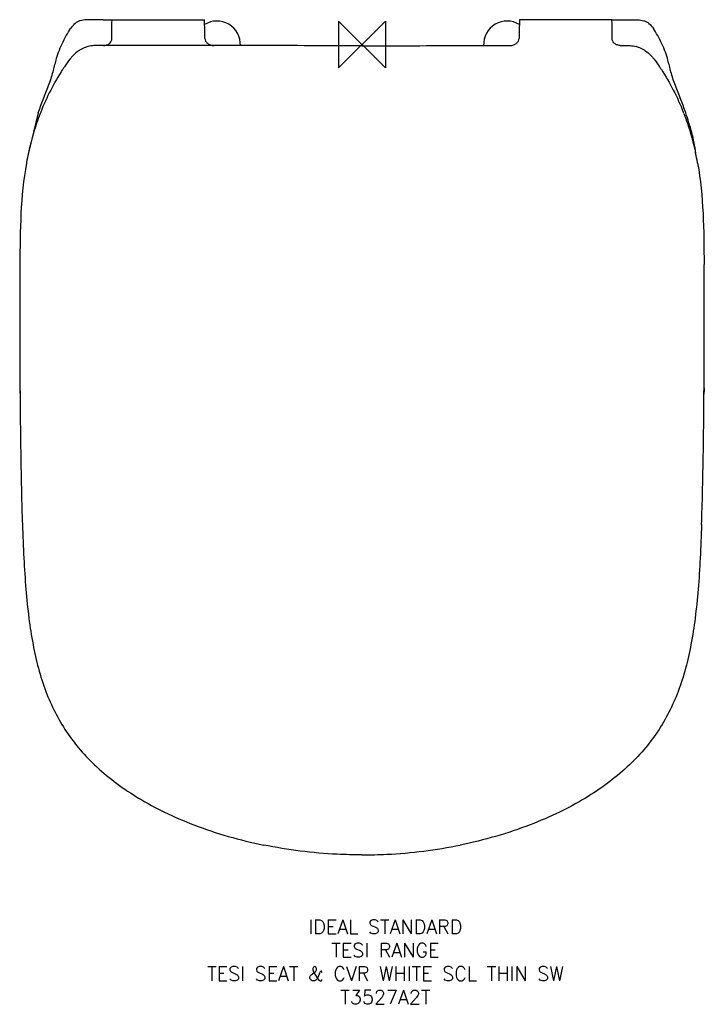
# Model space of a CAD drawing. Header units: millimetres. Extents: x 19551 to 21014, y -2207 to -102.
import ezdxf

# ---------------------------------------------------------------- set-up
doc = ezdxf.new("R2010")
doc.units = ezdxf.units.MM
doc.header["$LTSCALE"] = 54.820741
doc.layers.get('0').update_dxf_attribs({"linetype": 'CONTINUOUS'})
doc.layers.add('Origin', color=6, linetype='CONTINUOUS')
doc.layers.add('Text', color=7, linetype='CONTINUOUS')
doc.styles.add('Fastrack', font='simplex.shx')

# ---------------------------------------------------------------- blocks, each defined once
blk = doc.blocks.new('ZPO')
at = {"layer": 'Origin'}
blk.add_lwpolyline([(-50, 50), (-50, -50), (50, 50), (50, -50)], close=True, dxfattribs=at)

msp = doc.modelspace()

# ---------------------------------------------------------------- linework, layer by layer
at = {"color": 2, "linetype": 'Continuous'}
for p, q in [((19729.1, -102.1), (19748.2, -102.1)), ((19748.1, -102.9), (19748.2, -102.1)), ((19748.2, -102.1), (19946, -102.1)), ((20817.1, -102.1), (20619.2, -102.1)), ((20817.1, -102.1), (20836.1, -102.1)), ((20817.1, -102.9), (20817.1, -102.1)), ((19747.8, -140), (19747.8, -134.9)), ((19747.8, -140.9), (19747.8, -140)), ((19747.8, -143.4), (19747.8, -140.9)), ((20817.4, -140), (20817.4, -134.9)), ((20817.4, -141), (20817.4, -140)), ((20817.5, -143.4), (20817.4, -140.9)), ((19729.9, -157.1), (19722.6, -157.1)), ((19947, -157.4), (19730.5, -157.1)), ((19966.1, -157.4), (19947, -157.4)), ((20835.3, -157.1), (20842.6, -157.1)), ((19551.2, -625.1), (19551.2, -627.1)), ((21014, -625.1), (21013.8, -625.1)), ((21014, -627.1), (21014, -625.1))]:
    msp.add_line(p, q, dxfattribs=at)
at = {"color": 2}
msp.add_line((19590.4, -301.5), (19569.3, -387), dxfattribs=at)
at = {"color": 2, "linetype": 'Continuous'}
for centre, radius, start, end in [((7762.5, -343.9), 12185.9, 0.94872, 1.13681), ((19972.6, -155), 50, 357.1736, 121.9961), ((20592.6, -155), 50, 57.8988, 182.8095), ((32800.3, -343.8), 12183.5, 178.86319, 179.05131), ((19714.6, -224.1), 67.1, 121.0865, 123.1337), ((19713.3, -221.9), 64.4, 109.6241, 121.114), ((19713, -221), 63.5, 104.9144, 109.625), ((20852.2, -221), 63.5, 70.375, 75.0856), ((20851.9, -221.9), 64.4, 58.886, 70.3759), ((20850.6, -224.1), 67.1, 56.8663, 58.9135), ((20116, -512.7), 562.8, 146.583, 147.2861), ((20449.2, -512.7), 562.8, 32.7139, 33.417), ((20079, -491.2), 520, 158.3912, 158.7716), ((20486.2, -491.2), 520, 21.2284, 21.6088), ((20399.9, -498), 607.6, 14.746, 18.8697), ((20769.7, -408.1), 227.2, 5.3256, 16.5515), ((20187.2, -519.9), 632, 167.8674, 169.7257), ((20378, -519.9), 632, 10.2743, 12.1326), ((20209.1, -523.9), 654.3, 169.7159, 169.8546), ((20356.1, -523.9), 654.3, 10.1454, 10.2841)]:
    msp.add_arc(centre, radius, start, end, dxfattribs=at)
for points, knots in [([(19710.8, -102.1), (19707.8, -102.1), (19702.1, -102.1), (19694.1, -102.2), (19686.9, -102.8), (19680.4, -104.1), (19674.4, -106.4), (19666.8, -111.4), (19662.5, -117), (19659.7, -120.9)], [0, 0, 0, 0, 0.156125, 0.295453, 0.418756, 0.531285, 0.639447, 0.750274, 1, 1, 1, 1]), ([(19729.1, -102.1), (19727.5, -102.1), (19721.4, -102.1), (19715.3, -102.1), (19710.8, -102.1)], [0, 0, 0, 0, 0.25247, 1, 1, 1, 1]), ([(19747.8, -134.9), (19747.9, -132.1), (19748, -121.5), (19748.1, -110.8), (19748.1, -102.9)], [0, 0, 0, 0, 0.259466, 1, 1, 1, 1]), ([(20817.4, -134.9), (20817.4, -132.1), (20817.3, -121.5), (20817.2, -110.8), (20817.1, -102.9)], [0, 0, 0, 0, 0.259468, 1, 1, 1, 1]), ([(20836.1, -102.1), (20837.7, -102.1), (20843.8, -102.1), (20849.9, -102.1), (20854.5, -102.1)], [0, 0, 0, 0, 0.25247, 1, 1, 1, 1]), ([(20854.5, -102.1), (20857.5, -102.1), (20863.1, -102.1), (20871.2, -102.2), (20878.4, -102.8), (20884.9, -104.1), (20890.8, -106.4), (20898.4, -111.4), (20902.8, -117), (20905.5, -120.9)], [0, 0, 0, 0, 0.156125, 0.295453, 0.418756, 0.531285, 0.639447, 0.750274, 1, 1, 1, 1]), ([(19628.6, -188.3), (19630, -182.7), (19634, -170.9), (19641.4, -153.4), (19649.9, -136.5), (19656.4, -125.8), (19659.7, -120.9)], [0, 0, 0, 0, 0.235084, 0.49925, 0.762152, 1, 1, 1, 1]), ([(20936.6, -188.3), (20935.2, -182.7), (20931.2, -170.9), (20923.9, -153.4), (20915.3, -136.5), (20908.8, -125.8), (20905.5, -120.9)], [0, 0, 0, 0, 0.235084, 0.49925, 0.762152, 1, 1, 1, 1]), ([(19739.9, -154.8), (19742.1, -153.6), (19745.2, -151.1), (19747.4, -146.7), (19747.8, -144.5), (19747.8, -143.4)], [0, 0, 0, 0, 0.531656, 0.771587, 1, 1, 1, 1]), ([(19946.7, -142.1), (19946.7, -144), (19947.9, -148.1), (19952.2, -153), (19958.6, -156.4), (19963.5, -157.3), (19966.1, -157.4)], [0, 0, 0, 0, 0.213427, 0.44926, 0.714174, 1, 1, 1, 1]), ([(20599.1, -157.4), (20601.7, -157.3), (20606.7, -156.4), (20613, -153), (20617.3, -148.1), (20618.5, -144), (20618.5, -142.1)], [0, 0, 0, 0, 0.285858, 0.550734, 0.786548, 1, 1, 1, 1]), ([(20825.4, -154.8), (20823.1, -153.6), (20820.1, -151.1), (20817.9, -146.7), (20817.5, -144.5), (20817.5, -143.4)], [0, 0, 0, 0, 0.531624, 0.771572, 1, 1, 1, 1]), ([(19678, -168), (19676.6, -168.9), (19671.2, -172.7), (19666.3, -177.2), (19662.9, -180.9)], [0, 0, 0, 0, 0.252308, 1, 1, 1, 1]), ([(19722.6, -157.1), (19718.3, -157.1), (19709.5, -157.2), (19700.8, -158.5), (19696.6, -159.6)], [0, 0, 0, 0, 0.501103, 1, 1, 1, 1]), ([(19730.5, -157.1), (19731.4, -157.1), (19734.6, -156.8), (19737.7, -155.9), (19739.9, -154.8)], [0, 0, 0, 0, 0.257401, 1, 1, 1, 1]), ([(20282.6, -157.7), (20256.3, -157.7), (20151, -157.6), (20045.7, -157.5), (19966.7, -157.3)], [0, 0, 0, 0, 0.250048, 1, 1, 1, 1]), ([(20282.6, -157.7), (20308.9, -157.7), (20414.2, -157.6), (20519.5, -157.5), (20598.5, -157.3)], [0, 0, 0, 0, 0.250048, 1, 1, 1, 1]), ([(20834.7, -157.1), (20833.9, -157.1), (20830.6, -156.8), (20827.5, -155.9), (20825.4, -154.8)], [0, 0, 0, 0, 0.257399, 1, 1, 1, 1]), ([(20842.6, -157.1), (20847, -157.1), (20855.7, -157.2), (20864.4, -158.5), (20868.6, -159.6)], [0, 0, 0, 0, 0.501103, 1, 1, 1, 1]), ([(20887.3, -168), (20888.7, -168.9), (20894.1, -172.7), (20899, -177.2), (20902.3, -180.9)], [0, 0, 0, 0, 0.252308, 1, 1, 1, 1]), ([(19590.4, -301.5), (19593.7, -291.8), (19601, -272.2), (19610.8, -248), (19617.8, -228.4), (19623.3, -210.2), (19626.4, -196.8), (19628.6, -188.3)], [0, 0, 0, 0, 0.258882, 0.522849, 0.655427, 0.781042, 1, 1, 1, 1]), ([(19662.9, -180.9), (19661.3, -182.5), (19655.3, -189.5), (19650.1, -197), (19646.3, -202.8)], [0, 0, 0, 0, 0.250663, 1, 1, 1, 1]), ([(20902.3, -180.9), (20903.9, -182.5), (20909.9, -189.5), (20915.2, -197), (20918.9, -202.8)], [0, 0, 0, 0, 0.250663, 1, 1, 1, 1]), ([(20974.8, -301.5), (20971.5, -291.8), (20964.2, -272.2), (20954.4, -248), (20947.5, -228.4), (20941.9, -210.2), (20938.8, -196.8), (20936.6, -188.3)], [0, 0, 0, 0, 0.258882, 0.522849, 0.655427, 0.781042, 1, 1, 1, 1]), ([(19642.5, -208.5), (19633.3, -222.8), (19616.1, -252.5), (19602, -283.7), (19595.6, -299.7)], [0, 0, 0, 0, 0.496065, 1, 1, 1, 1]), ([(20922.7, -208.5), (20931.9, -222.8), (20949.1, -252.5), (20963.3, -283.7), (20969.6, -299.7)], [0, 0, 0, 0, 0.496065, 1, 1, 1, 1]), ([(19594.3, -302.9), (19591.7, -309.7), (19581.7, -337.2), (19573.9, -365.5), (19569.3, -387)], [0, 0, 0, 0, 0.24829, 1, 1, 1, 1]), ([(20970.9, -302.9), (20973.5, -309.7), (20983.5, -337.2), (20991.3, -365.5), (20995.9, -387)], [0, 0, 0, 0, 0.24829, 1, 1, 1, 1]), ([(19565.1, -408.7), (19558.7, -444.2), (19551.9, -516.5), (19551.4, -588.9), (19551.2, -625.1)], [0, 0, 0, 0, 0.499277, 1, 1, 1, 1]), ([(21000.2, -408.7), (21006.5, -444.2), (21013.3, -516.5), (21013.8, -588.9), (21014, -625.1)], [0, 0, 0, 0, 0.499277, 1, 1, 1, 1]), ([(19551.2, -626.1), (19550.7, -718.5), (19550.7, -857.2), (19552.9, -1042.1), (19554.9, -1134.6), (19556.5, -1180.8)], [0, 0, 0, 0, 0.500002, 0.750002, 1, 1, 1, 1]), ([(21008.7, -1180.8), (21010.3, -1134.6), (21012.4, -1042.2), (21014.5, -857.2), (21014.5, -718.5), (21014, -626.1)], [0, 0, 0, 0, 0.249998, 0.499998, 1, 1, 1, 1]), ([(19556.5, -1180.8), (19557.3, -1204.8), (19559.2, -1251.1), (19563.5, -1317.9), (19569.7, -1379.6), (19580.9, -1453), (19598.6, -1521.2), (19625.5, -1582.6), (19650.1, -1624.6), (19680, -1663.8), (19729.1, -1714.4), (19790.3, -1758.9), (19861.5, -1797.3), (19949.4, -1835.2), (20021.6, -1855.8), (20072.5, -1866.2)], [0, 0, 0, 0, 0.075437, 0.145286, 0.209852, 0.269703, 0.378312, 0.429232, 0.47952, 0.530546, 0.583593, 0.700215, 0.765845, 0.837297, 1, 1, 1, 1]), ([(21008.7, -1180.8), (21007.9, -1204.8), (21006, -1251.1), (21001.8, -1317.9), (20995.5, -1379.6), (20984.3, -1453), (20966.7, -1521.2), (20939.7, -1582.6), (20915.2, -1624.6), (20885.2, -1663.8), (20836.2, -1714.4), (20775, -1758.9), (20703.7, -1797.3), (20615.8, -1835.2), (20543.6, -1855.8), (20492.7, -1866.2)], [0, 0, 0, 0, 0.075437, 0.145286, 0.209852, 0.269703, 0.378312, 0.429232, 0.47952, 0.530546, 0.583593, 0.700215, 0.765845, 0.837297, 1, 1, 1, 1]), ([(20282.6, -1887.1), (20265, -1887.1), (20194.5, -1885.4), (20124.2, -1876.7), (20072.5, -1866.2)], [0, 0, 0, 0, 0.250146, 1, 1, 1, 1]), ([(20282.6, -1887.1), (20300.2, -1887.1), (20370.7, -1885.4), (20441, -1876.7), (20492.7, -1866.2)], [0, 0, 0, 0, 0.250146, 1, 1, 1, 1])]:
    msp.add_open_spline(points, degree=3, knots=knots, dxfattribs=at)
for points in [[(19729.9, -157.1), (19730.1, -157.1), (19730.3, -157.1), (19730.5, -157.1)], [(19966.1, -157.4), (19966.3, -157.4), (19966.5, -157.4), (19966.7, -157.4)], [(20598.5, -157.4), (20598.7, -157.4), (20598.9, -157.4), (20599.1, -157.4)], [(20834.7, -157.1), (20834.9, -157.1), (20835.1, -157.1), (20835.3, -157.1)], [(19551.3, -889.4), (19551.4, -893.8), (19551.4, -898.1), (19551.4, -902.5)], [(21013.9, -889.4), (21013.9, -893.7), (21013.8, -898.1), (21013.8, -902.5)]]:
    msp.add_open_spline(points, degree=3, dxfattribs=at)

# ---------------------------------------------------------------- block references
at = {"layer": 'Origin', "color": 2}
msp.add_blockref('ZPO', (20282.6, -155), dxfattribs=at)

# ---------------------------------------------------------------- texts
at = {"layer": 'Text', "insert": (20332.6, -2026), "char_height": 30, "width": 2237.289, "attachment_point": 2, "style": 'Fastrack'}
msp.add_mtext('IDEAL STANDARD\\PTESI RANGE\\PTESI SEAT & CVR WHITE SCL THIN SW\\PT3527A2T', dxfattribs=at)

doc.saveas('drawing.dxf')
